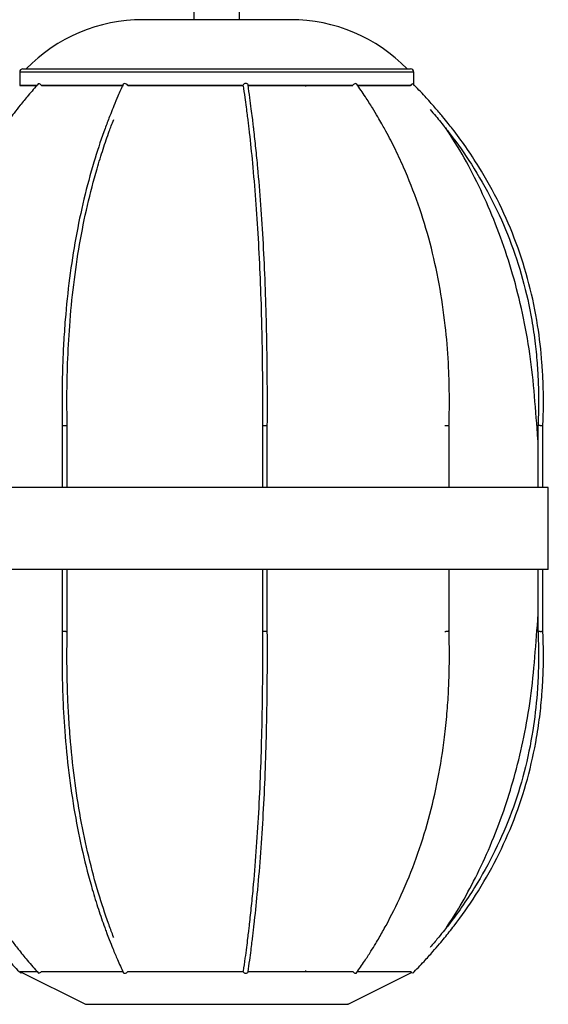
# Paper-space layout '_Posterior' of a CAD drawing. Header units: millimetres. Extents: x 24 to 437, y 140 to 1720.
# Tile 2 of 4: x 276 to 437, y 140 to 440. Entities that reach past the tile are written whole.
import ezdxf

# ---------------------------------------------------------------- set-up
doc = ezdxf.new("R2010")
doc.units = ezdxf.units.MM

psp = doc.layouts.new('_Posterior')

# ---------------------------------------------------------------- linework, layer by layer
at = {"color": 7, "linetype": 'Continuous', "lineweight": 25}
for p, q in [((329.1, 449.7), (329.1, 439.7)), ((343.1, 439.7), (343.1, 449.7)), ((358.61, 439.7), (313.59, 439.7)), ((276.1, 423.7), (276.1, 419.7)), ((277.1, 424.7), (395.1, 424.7)), ((396.1, 419.7), (396.1, 423.7)), ((281.23, 419.7), (276.1, 419.7)), ((307.67, 419.7), (282.71, 419.7)), ((344.16, 419.7), (309, 419.7)), ((328.04, 419.58), (328.05, 419.7)), ((377.57, 419.7), (345.66, 419.7)), ((395.39, 419.7), (379.02, 419.7)), ((289.07, 316.06), (289.07, 297.2)), ((290.57, 297.2), (290.57, 316.08)), ((350.02, 316.07), (350.02, 297.2)), ((351.52, 297.2), (351.52, 316.07)), ((406.86, 297.2), (406.86, 316.06)), ((433.96, 316.08), (433.96, 297.2)), ((435.46, 297.2), (435.46, 316.05)), ((437.1, 297.2), (24.29, 297.2)), ((437.1, 272.2), (437.1, 297.2)), ((437.1, 272.2), (24.29, 272.2)), ((289.07, 272.2), (289.07, 253.34)), ((290.57, 253.32), (290.57, 272.2)), ((350.02, 272.2), (350.02, 253.33)), ((351.52, 253.34), (351.52, 272.2)), ((406.86, 253.34), (406.86, 272.2)), ((433.96, 272.2), (433.96, 253.32)), ((435.46, 253.35), (435.46, 272.2)), ((276.1, 149.7), (296.1, 139.7)), ((328.04, 149.82), (328.05, 149.7)), ((376.1, 139.7), (395.48, 149.39))]:
    psp.add_line(p, q, dxfattribs=at)
at = {"color": 8, "linetype": 'Continuous', "lineweight": 25}
psp.add_line((396.1, 423.7), (276.1, 423.7), dxfattribs=at)
at = {"color": 7, "linetype": 'Continuous', "lineweight": 25, "flags": 128}
for points in [[(378.48, 420.23), (378.65, 420.19), (378.72, 420.13)], [(363.21, 419.7), (363.16, 419.5), (363.19, 419.38)], [(276.42, 149.17), (276.41, 149.21), (276.48, 149.32), (276.59, 149.46)], [(378.48, 149.17), (378.65, 149.21), (378.72, 149.27)]]:
    psp.add_lwpolyline(points, dxfattribs=at)
at = {"color": 7, "linetype": 'Continuous', "lineweight": 25}
for centre, radius, start, end in [((313.59, 390.22), 49.48, 90, 135.8254), ((358.61, 390.22), 49.48, 44.1746, 90), ((277.1, 423.7), 1, 90, 180), ((395.1, 423.7), 1, 0, 90), ((281.79, 419.11), 1.09, 32.4143, 88.0157), ((308.03, 419.8), 0.434, 82.3117, 149.869), ((308.09, 419.18), 1.05, 29.704, 89.7614), ((344.9, 419.45), 0.786, 84.5135, 161.3693), ((345.07, 419.64), 0.602, 17.8528, 98.5731), ((378.6, 418.98), 1.26, 95.7157, 145.0184), ((396.96, 418.15), 2.39, 119.3066, 139.4577), ((363.56, 149.88), 0.391, 158.3396, 206.633), ((275.92, 150.23), 1.17, 295.2367, 314.1001), ((281.79, 150.29), 1.09, 271.9829, 327.5702), ((308.03, 149.6), 0.434, 210.131, 277.6883), ((308.09, 150.22), 1.05, 270.2409, 330.2693), ((344.89, 149.92), 0.76, 196.8611, 277.031), ((345.07, 149.76), 0.602, 261.4269, 342.1471), ((378.59, 150.41), 1.24, 214.5892, 264.6465), ((397.1, 151.43), 2.61, 221.373, 239.8517)]:
    psp.add_arc(centre, radius, start, end, dxfattribs=at)
for points, knots in [([(281.82, 420.21), (280.77, 419.01), (278.87, 416.86), (276.4, 413.85), (274.52, 411.44), (273.01, 409.44), (271.67, 407.61), (268.69, 403.38), (264.04, 396.09), (258.42, 385.3), (253.61, 373.44), (249.92, 361.1), (247.74, 350.26), (246.56, 341.31), (246.1, 335.95), (245.87, 332.07), (245.75, 329.25), (245.66, 325.59), (245.64, 321.02), (245.76, 317.67), (245.82, 315.84)], [0, 0, 0, 0, 0.043517, 0.078747, 0.105942, 0.126543, 0.146753, 0.167388, 0.266476, 0.379101, 0.491715, 0.604324, 0.716935, 0.780017, 0.839479, 0.857106, 0.881138, 0.912828, 0.952373, 1, 1, 1, 1]), ([(307.66, 420.02), (307.11, 418.83), (306.13, 416.67), (304.86, 413.66), (303.89, 411.26), (303.11, 409.26), (302.42, 407.43), (300.88, 403.21), (298.48, 395.93), (295.58, 385.16), (293.1, 373.33), (291.19, 361.01), (290.07, 350.2), (289.46, 341.28), (289.22, 335.92), (289.11, 332.05), (289.04, 329.24), (289, 325.59), (288.99, 321.02), (289.05, 317.68), (289.08, 315.85)], [0, 0, 0, 0, 0.043538, 0.078782, 0.105986, 0.126592, 0.146807, 0.167446, 0.26654, 0.379153, 0.491743, 0.604324, 0.716913, 0.779988, 0.839449, 0.857077, 0.88111, 0.912795, 0.952338, 1, 1, 1, 1]), ([(406.85, 315.84), (406.9, 317.52), (406.98, 320.55), (406.98, 324.63), (406.94, 327.84), (406.87, 330.46), (406.78, 332.82), (406.52, 338.18), (405.79, 347.05), (403.99, 359.26), (401.24, 371.65), (397.6, 383.58), (393.79, 393.25), (390.27, 400.78), (388.01, 405.1), (386.31, 408.14), (385.07, 410.3), (383.41, 413.06), (381.26, 416.44), (379.62, 418.83), (378.72, 420.13)], [0, 0, 0, 0, 0.0435646, 0.0789387, 0.106344, 0.1270546, 0.1472435, 0.1678533, 0.2669211, 0.3795415, 0.4921557, 0.604775, 0.7174129, 0.7805184, 0.8401773, 0.8576973, 0.881482, 0.9129771, 0.9523884, 1, 1, 1, 1]), ([(435.45, 315.83), (435.52, 317.81), (435.65, 321.3), (435.62, 325.88), (435.52, 329.41), (435.38, 332.37), (435, 338.05), (433.95, 347.09), (431.41, 359.32), (427.53, 371.73), (422.4, 383.66), (417.03, 393.34), (412.06, 400.87), (408.88, 405.2), (406.49, 408.24), (404.74, 410.4), (402.4, 413.16), (399.38, 416.54), (397.07, 418.92), (395.8, 420.23)], [0, 0, 0, 0, 0.051275, 0.090843, 0.119099, 0.143179, 0.167864, 0.26695, 0.379591, 0.492222, 0.604851, 0.717486, 0.780585, 0.840234, 0.85775, 0.881526, 0.913011, 0.952408, 1, 1, 1, 1]), ([(276.14, 419.7), (276.21, 419.7), (276.35, 419.7), (277.89, 419.7), (279.58, 419.7), (281.06, 419.7), (281.38, 419.7)], [0, 0, 0, 0, 0.288589, 0.60123, 0.913903, 1, 1, 1, 1]), ([(282.71, 419.7), (283.08, 419.7), (284.55, 419.7), (288.05, 419.7), (293.12, 419.7), (299.03, 419.7), (303.94, 419.7), (307.01, 419.7), (307.72, 419.7)], [0, 0, 0, 0, 0.0722303, 0.2877521, 0.5032961, 0.7188534, 0.9343752, 1, 1, 1, 1]), ([(309, 419.7), (310.19, 419.7), (313.69, 419.7), (319.97, 419.7), (327.66, 419.7), (335.5, 419.7), (341.05, 419.7), (343.9, 419.7), (344.17, 419.7)], [0, 0, 0, 0, 0.111163, 0.327597, 0.543995, 0.760416, 0.97685, 1, 1, 1, 1]), ([(344.16, 419.58), (344.33, 418.4), (344.64, 416.25), (345.04, 413.27), (345.35, 410.88), (345.59, 408.89), (345.81, 407.08), (346.3, 402.88), (347.05, 395.64), (347.97, 384.92), (348.75, 373.14), (349.35, 360.87), (349.7, 350.11), (349.9, 341.21), (349.97, 335.87), (350.01, 332.02), (350.03, 329.22), (350.04, 325.58), (350.04, 321.03), (350.03, 317.7), (350.02, 315.87)], [0, 0, 0, 0, 0.0435179, 0.0787465, 0.1059436, 0.1265434, 0.1467472, 0.1673753, 0.2664349, 0.3790306, 0.4916211, 0.6042154, 0.7168248, 0.7799122, 0.8393754, 0.8570122, 0.8810595, 0.9127449, 0.9522891, 1, 1, 1, 1]), ([(345.48, 419.7), (347.35, 419.7), (351.8, 419.7), (358.58, 419.7), (365.66, 419.7), (372.1, 419.7), (375.81, 419.7), (377.58, 419.7)], [0, 0, 0, 0, 0.155942, 0.371742, 0.587556, 0.803334, 1, 1, 1, 1]), ([(351.52, 315.86), (351.53, 317.53), (351.54, 320.55), (351.54, 324.63), (351.53, 327.82), (351.52, 330.44), (351.5, 332.79), (351.45, 338.13), (351.29, 346.98), (350.92, 359.15), (350.34, 371.51), (349.58, 383.39), (348.79, 393.04), (348.05, 400.53), (347.58, 404.84), (347.23, 407.87), (346.97, 410.02), (346.62, 412.77), (346.17, 416.14), (345.83, 418.52), (345.64, 419.82)], [0, 0, 0, 0, 0.043592, 0.078963, 0.106366, 0.127077, 0.147264, 0.167873, 0.266942, 0.379568, 0.49219, 0.604815, 0.717449, 0.780547, 0.840188, 0.857707, 0.881495, 0.912988, 0.952394, 1, 1, 1, 1]), ([(379.01, 419.7), (380.5, 419.7), (383.78, 419.7), (387.91, 419.7), (391.45, 419.7), (393.94, 419.7), (394.78, 419.7), (395.15, 419.7)], [0, 0, 0, 0, 0.179742, 0.397086, 0.614453, 0.831832, 1, 1, 1, 1]), ([(401.08, 412.35), (401.67, 411.67), (402.78, 410.4), (404.34, 408.52), (405.79, 406.71), (409.04, 402.53), (414.1, 395.32), (420.23, 384.64), (425.47, 372.91), (429.49, 360.7), (431.87, 349.98), (433.15, 341.13), (433.65, 335.82), (433.9, 331.98), (434.03, 329.19), (434.13, 325.56), (434.14, 321.04), (434.02, 317.72), (433.95, 315.9)], [0, 0, 0, 0, 0.025928, 0.048378, 0.070389, 0.092863, 0.200791, 0.323467, 0.446136, 0.568803, 0.691481, 0.760206, 0.824969, 0.844188, 0.870397, 0.904905, 0.947971, 1, 1, 1, 1]), ([(290.58, 315.88), (290.55, 317.55), (290.5, 320.56), (290.49, 324.62), (290.52, 327.81), (290.57, 330.41), (290.63, 332.75), (290.8, 338.08), (291.28, 346.89), (292.46, 359.02), (294.26, 371.33), (296.65, 383.16), (299.15, 392.76), (301.46, 400.22), (302.94, 404.5), (304.03, 407.48), (304.48, 408.65), (304.74, 409.32)], [0, 0, 0, 0, 0.049564, 0.089742, 0.120869, 0.144398, 0.167329, 0.19074, 0.303284, 0.431226, 0.559158, 0.687078, 0.814989, 0.886635, 0.95434, 0.974233, 1, 1, 1, 1]), ([(433.96, 311.65), (433.96, 311.71), (433.6, 316.16), (432.97, 324.92), (431.67, 337.78), (429.4, 350.17), (426.41, 362.04), (422.72, 373.33), (418.43, 384), (413.55, 393.97), (409.3, 401.58), (406.47, 405.7), (405.66, 406.87)], [0, 0, 0, 0, 0.0017851, 0.1332015, 0.2617359, 0.386908, 0.5085457, 0.6265042, 0.740677, 0.8510032, 0.9574735, 1, 1, 1, 1]), ([(289.08, 316.06), (289.08, 316.06), (289.09, 316.06), (289.18, 316.05), (289.35, 316.05), (289.58, 316.05), (289.83, 316.05), (290.08, 316.06), (290.31, 316.06), (290.44, 316.07), (290.48, 316.07), (290.49, 316.07)], [0, 0, 0, 0, 0.078632, 0.206467, 0.33427, 0.462046, 0.589809, 0.717582, 0.845412, 0.986915, 1, 1, 1, 1]), ([(290.57, 316.08), (290.57, 316.08), (290.58, 316.07), (290.54, 316.07), (290.49, 316.07), (290.49, 316.07)], [0, 0, 0, 0, 0.19692, 0.932025, 1, 1, 1, 1]), ([(350.03, 316.07), (350.02, 316.07), (350.02, 316.07), (350.02, 316.07), (350.03, 316.07)], [0, 0, 0, 0, 0.234757, 1, 1, 1, 1]), ([(350.03, 316.07), (350.03, 316.07), (350.04, 316.07), (350.1, 316.06), (350.27, 316.06), (350.49, 316.05), (350.74, 316.05), (350.99, 316.05), (351.22, 316.05), (351.4, 316.06), (351.5, 316.06), (351.51, 316.06), (351.51, 316.07)], [0, 0, 0, 0, 0.011583, 0.124759, 0.237936, 0.351099, 0.464234, 0.577345, 0.690445, 0.803552, 0.916711, 1, 1, 1, 1]), ([(405.57, 316.07), (405.58, 316.07), (405.65, 316.07), (405.8, 316.06), (406.04, 316.06), (406.3, 316.05), (406.54, 316.05), (406.72, 316.05), (406.84, 316.05), (406.85, 316.06), (406.86, 316.06)], [0, 0, 0, 0, 0.014576, 0.156997, 0.299418, 0.441822, 0.584191, 0.726529, 0.868853, 1, 1, 1, 1]), ([(434.59, 316.07), (434.58, 316.07), (434.49, 316.07), (434.32, 316.07), (434.12, 316.08), (434, 316.08), (433.95, 316.08), (433.97, 316.08), (433.97, 316.08)], [0, 0, 0, 0, 0.024143, 0.260047, 0.495951, 0.731826, 0.967643, 1, 1, 1, 1]), ([(434.59, 316.07), (434.6, 316.07), (434.69, 316.07), (434.87, 316.06), (435.11, 316.06), (435.3, 316.05), (435.43, 316.05), (435.45, 316.05), (435.46, 316.05)], [0, 0, 0, 0, 0.0201841, 0.2174022, 0.4146211, 0.6118154, 0.8089613, 1, 1, 1, 1]), ([(406.11, 163.11), (407.51, 165.28), (410.67, 170.19), (415.12, 178.48), (419.61, 188.15), (423.52, 198.36), (426.83, 208.96), (429.52, 219.87), (431.64, 231.56), (432.94, 244), (433.57, 252.81), (433.94, 257.46), (433.96, 257.75)], [0, 0, 0, 0, 0.0775077, 0.1755801, 0.2822063, 0.3975505, 0.5034393, 0.6158252, 0.7346782, 0.8599227, 0.9911721, 1, 1, 1, 1]), ([(236.75, 253.57), (236.68, 251.59), (236.56, 248.1), (236.58, 243.52), (236.68, 239.99), (236.83, 237.03), (237.21, 231.35), (238.26, 222.31), (240.79, 210.08), (244.68, 197.68), (249.8, 185.74), (255.18, 176.06), (260.14, 168.53), (263.33, 164.2), (265.71, 161.16), (267.47, 159), (269.81, 156.24), (272.83, 152.86), (275.14, 150.48), (276.41, 149.17)], [0, 0, 0, 0, 0.051275, 0.090843, 0.119099, 0.143179, 0.167864, 0.26695, 0.379591, 0.492222, 0.604851, 0.717486, 0.780585, 0.840234, 0.85775, 0.881526, 0.913011, 0.952408, 1, 1, 1, 1]), ([(245.82, 253.56), (245.75, 251.59), (245.64, 248.1), (245.66, 243.52), (245.75, 239.99), (245.88, 237.03), (246.23, 231.36), (247.18, 222.33), (249.48, 210.1), (253.01, 197.7), (257.66, 185.76), (262.55, 176.08), (267.05, 168.55), (269.94, 164.22), (272.11, 161.19), (273.7, 159.02), (275.83, 156.26), (278.57, 152.88), (280.67, 150.5), (281.82, 149.19)], [0, 0, 0, 0, 0.051272, 0.090834, 0.119088, 0.143164, 0.167846, 0.266921, 0.379556, 0.492187, 0.604819, 0.717462, 0.780564, 0.840217, 0.857734, 0.881514, 0.913003, 0.952403, 1, 1, 1, 1]), ([(289.08, 253.55), (289.05, 251.88), (289, 248.85), (288.99, 244.77), (289.02, 241.57), (289.07, 238.95), (289.13, 236.59), (289.3, 231.24), (289.78, 222.38), (290.97, 210.18), (292.79, 197.8), (295.19, 185.9), (297.71, 176.23), (300.03, 168.72), (301.52, 164.4), (302.64, 161.36), (303.46, 159.2), (304.56, 156.45), (305.98, 153.07), (307.06, 150.69), (307.66, 149.38)], [0, 0, 0, 0, 0.043584, 0.07896, 0.106365, 0.127076, 0.147266, 0.167877, 0.266947, 0.379561, 0.492164, 0.60477, 0.717398, 0.780501, 0.84016, 0.857681, 0.881467, 0.912965, 0.952381, 1, 1, 1, 1]), ([(289.08, 253.34), (289.08, 253.34), (289.09, 253.34), (289.18, 253.35), (289.35, 253.35), (289.58, 253.35), (289.83, 253.35), (290.08, 253.34), (290.31, 253.34), (290.44, 253.34), (290.48, 253.33), (290.49, 253.33)], [0, 0, 0, 0, 0.078514, 0.206365, 0.334185, 0.461977, 0.589757, 0.717546, 0.845393, 0.986914, 1, 1, 1, 1]), ([(304.74, 160.07), (304.66, 160.28), (304.35, 161.07), (303.82, 162.49), (302.29, 166.67), (299.92, 173.9), (297.03, 184.6), (294.57, 196.35), (292.68, 208.6), (291.56, 219.35), (290.96, 228.23), (290.72, 233.55), (290.61, 237.4), (290.54, 240.2), (290.5, 243.83), (290.49, 248.37), (290.55, 251.7), (290.58, 253.52)], [0, 0, 0, 0, 0.0080223, 0.0309589, 0.0543784, 0.1668602, 0.2947349, 0.4226191, 0.5505117, 0.6784136, 0.7500614, 0.8175771, 0.8376105, 0.8649285, 0.9009076, 0.9458057, 1, 1, 1, 1]), ([(290.57, 253.32), (290.57, 253.32), (290.58, 253.33), (290.54, 253.33), (290.49, 253.33), (290.49, 253.33)], [0, 0, 0, 0, 0.1974172, 0.9320672, 1, 1, 1, 1]), ([(350.02, 253.53), (350.03, 251.86), (350.04, 248.84), (350.04, 244.77), (350.03, 241.58), (350.02, 238.97), (350, 236.63), (349.95, 231.29), (349.79, 222.46), (349.42, 210.31), (348.85, 197.99), (348.09, 186.13), (347.3, 176.51), (346.56, 169.04), (346.09, 164.74), (345.74, 161.73), (345.48, 159.58), (345.14, 156.84), (344.69, 153.49), (344.35, 151.12), (344.16, 149.82)], [0, 0, 0, 0, 0.04363, 0.07901, 0.106418, 0.127133, 0.147326, 0.167941, 0.267031, 0.379665, 0.492281, 0.60489, 0.717503, 0.780588, 0.840217, 0.857732, 0.881515, 0.913002, 0.952402, 1, 1, 1, 1]), ([(345.64, 149.58), (345.81, 150.77), (346.12, 152.92), (346.53, 155.92), (346.83, 158.31), (347.08, 160.31), (347.3, 162.13), (347.79, 166.34), (348.54, 173.6), (349.46, 184.36), (350.25, 196.17), (350.85, 208.46), (351.2, 219.25), (351.4, 228.16), (351.47, 233.51), (351.51, 237.37), (351.53, 240.18), (351.54, 243.82), (351.54, 248.38), (351.53, 251.71), (351.52, 253.54)], [0, 0, 0, 0, 0.043525, 0.078759, 0.105961, 0.126565, 0.146773, 0.167405, 0.266486, 0.379103, 0.49171, 0.604312, 0.716916, 0.779993, 0.839442, 0.857073, 0.881113, 0.912794, 0.952329, 1, 1, 1, 1]), ([(350.03, 253.33), (350.02, 253.33), (350.02, 253.33), (350.02, 253.33), (350.03, 253.33)], [0, 0, 0, 0, 0.234757, 1, 1, 1, 1]), ([(350.03, 253.33), (350.03, 253.33), (350.04, 253.33), (350.1, 253.34), (350.27, 253.34), (350.49, 253.35), (350.74, 253.35), (350.99, 253.35), (351.22, 253.35), (351.4, 253.34), (351.5, 253.34), (351.51, 253.34), (351.51, 253.34)], [0, 0, 0, 0, 0.011581, 0.124744, 0.237906, 0.351055, 0.464175, 0.577272, 0.690357, 0.80345, 0.916595, 1, 1, 1, 1]), ([(378.72, 149.27), (379.54, 150.46), (381.03, 152.62), (382.96, 155.63), (384.43, 158.03), (385.61, 160.03), (386.65, 161.87), (388.99, 166.09), (392.62, 173.38), (397.01, 184.17), (400.77, 196.01), (403.65, 208.34), (405.35, 219.17), (406.27, 228.11), (406.63, 233.47), (406.81, 237.34), (406.91, 240.16), (406.98, 243.81), (406.99, 248.38), (406.9, 251.73), (406.85, 253.56)], [0, 0, 0, 0, 0.0435313, 0.07877, 0.1059717, 0.126577, 0.1467909, 0.1674287, 0.2665246, 0.3791469, 0.4917492, 0.6043421, 0.7169386, 0.7800142, 0.8394726, 0.8570993, 0.8811305, 0.9128161, 0.9523584, 1, 1, 1, 1]), ([(395.8, 149.17), (396.96, 150.36), (399.06, 152.52), (401.77, 155.53), (403.84, 157.93), (405.5, 159.93), (406.97, 161.77), (410.26, 165.99), (415.38, 173.28), (421.57, 184.08), (426.87, 195.94), (430.94, 208.29), (433.34, 219.12), (434.64, 228.08), (435.14, 233.45), (435.39, 237.33), (435.53, 240.15), (435.63, 243.81), (435.64, 248.38), (435.52, 251.74), (435.45, 253.57)], [0, 0, 0, 0, 0.0435134, 0.078739, 0.1059307, 0.1265296, 0.146739, 0.1673725, 0.2664535, 0.3790713, 0.4916808, 0.6042896, 0.7169064, 0.7799935, 0.8394643, 0.8570925, 0.8811252, 0.912819, 0.9523705, 1, 1, 1, 1]), ([(433.95, 253.5), (434.02, 251.84), (434.13, 248.83), (434.14, 244.78), (434.07, 241.61), (433.98, 239.01), (433.85, 236.67), (433.49, 231.36), (432.47, 222.57), (429.96, 210.48), (426.12, 198.2), (421.05, 186.4), (415.74, 176.82), (410.83, 169.38), (407.68, 165.1), (405.32, 162.09), (403.58, 159.96), (402.12, 158.21), (401.2, 157.19), (401.08, 157.05)], [0, 0, 0, 0, 0.047581, 0.086117, 0.115969, 0.138535, 0.16053, 0.182986, 0.290931, 0.413633, 0.536324, 0.659012, 0.781706, 0.850439, 0.915397, 0.934486, 0.96041, 0.994726, 1, 1, 1, 1]), ([(405.57, 253.33), (405.58, 253.33), (405.65, 253.33), (405.8, 253.34), (406.04, 253.34), (406.3, 253.35), (406.54, 253.35), (406.72, 253.35), (406.84, 253.35), (406.85, 253.35), (406.86, 253.34)], [0, 0, 0, 0, 0.0145744, 0.1569809, 0.2993879, 0.4417772, 0.5841315, 0.7264549, 0.8687647, 1, 1, 1, 1]), ([(434.59, 253.33), (434.58, 253.33), (434.49, 253.33), (434.32, 253.33), (434.12, 253.32), (434, 253.32), (433.95, 253.32), (433.97, 253.32), (433.97, 253.32)], [0, 0, 0, 0, 0.024143, 0.260048, 0.495954, 0.731831, 0.967649, 1, 1, 1, 1]), ([(434.59, 253.33), (434.6, 253.33), (434.69, 253.33), (434.87, 253.34), (435.11, 253.34), (435.3, 253.35), (435.43, 253.35), (435.45, 253.35), (435.46, 253.35)], [0, 0, 0, 0, 0.020184, 0.217402, 0.41462, 0.611814, 0.808959, 1, 1, 1, 1]), ([(276.26, 149.7), (276.32, 149.7), (276.45, 149.7), (277.9, 149.7), (279.58, 149.7), (281.06, 149.7), (281.38, 149.7)], [0, 0, 0, 0, 0.220753, 0.563166, 0.90558, 1, 1, 1, 1]), ([(280.15, 149.7), (280.25, 149.7), (280.55, 149.7), (281.04, 149.7), (281.38, 149.7)], [0, 0, 0, 0, 0.301834, 1, 1, 1, 1]), ([(282.71, 149.7), (283.08, 149.7), (284.55, 149.7), (288.05, 149.7), (293.12, 149.7), (299.03, 149.7), (303.94, 149.7), (307.01, 149.7), (307.72, 149.7)], [0, 0, 0, 0, 0.07223, 0.287752, 0.503296, 0.718853, 0.934375, 1, 1, 1, 1]), ([(282.71, 149.7), (283.08, 149.7), (284.55, 149.7), (288.05, 149.7), (293.12, 149.7), (299.03, 149.7), (303.94, 149.7), (307.01, 149.7), (307.72, 149.7)], [0, 0, 0, 0, 0.072213, 0.287751, 0.50329, 0.718829, 0.934367, 1, 1, 1, 1]), ([(309, 149.7), (310.19, 149.7), (313.69, 149.7), (319.97, 149.7), (327.66, 149.7), (335.5, 149.7), (341.05, 149.7), (343.9, 149.7), (344.17, 149.7)], [0, 0, 0, 0, 0.111163, 0.327597, 0.543995, 0.760416, 0.97685, 1, 1, 1, 1]), ([(309, 149.7), (310.19, 149.7), (313.69, 149.7), (319.97, 149.7), (327.66, 149.7), (335.5, 149.7), (341.05, 149.7), (343.9, 149.7), (344.17, 149.7)], [0, 0, 0, 0, 0.1111636, 0.3275809, 0.5439982, 0.7604155, 0.9768329, 1, 1, 1, 1]), ([(345.48, 149.7), (347.35, 149.7), (351.8, 149.7), (358.58, 149.7), (365.66, 149.7), (372.1, 149.7), (375.81, 149.7), (377.58, 149.7)], [0, 0, 0, 0, 0.155942, 0.371742, 0.587556, 0.803334, 1, 1, 1, 1]), ([(345.58, 149.7), (347.42, 149.7), (351.84, 149.7), (358.58, 149.7), (365.66, 149.7), (372.1, 149.7), (375.81, 149.7), (377.58, 149.7)], [0, 0, 0, 0, 0.153624, 0.370015, 0.586406, 0.802797, 1, 1, 1, 1]), ([(379.01, 149.7), (380.5, 149.7), (383.78, 149.7), (387.91, 149.7), (391.44, 149.7), (393.88, 149.7), (394.7, 149.7), (395.03, 149.7)], [0, 0, 0, 0, 0.182461, 0.403138, 0.623837, 0.84455, 1, 1, 1, 1]), ([(379.01, 149.7), (380.5, 149.7), (383.78, 149.7), (387.9, 149.7), (391.45, 149.7), (393.94, 149.7), (394.78, 149.7), (395.15, 149.7)], [0, 0, 0, 0, 0.179695, 0.397065, 0.614434, 0.831804, 1, 1, 1, 1]), ([(296.13, 139.7), (296.17, 139.7), (296.27, 139.7), (297.26, 139.7), (298.89, 139.7), (301.17, 139.7), (304.04, 139.7), (307.46, 139.7), (311.37, 139.7), (315.7, 139.7), (320.39, 139.7), (325.34, 139.7), (330.47, 139.7), (335.71, 139.7), (340.95, 139.7), (346.1, 139.7), (351.09, 139.7), (355.82, 139.7), (360.21, 139.7), (364.19, 139.7), (367.68, 139.7), (370.64, 139.7), (373.01, 139.7), (374.76, 139.7), (375.77, 139.7), (376.2, 139.7), (376.09, 139.7), (376.08, 139.7)], [0, 0, 0, 0, 0.03855, 0.080216, 0.121883, 0.16355, 0.205216, 0.246883, 0.28855, 0.330216, 0.371883, 0.41355, 0.455216, 0.496883, 0.53855, 0.580216, 0.621883, 0.66355, 0.705216, 0.746883, 0.78855, 0.830216, 0.871883, 0.91355, 0.955216, 0.996883, 1, 1, 1, 1])]:
    psp.add_open_spline(points, degree=3, knots=knots, dxfattribs=at)

doc.saveas('drawing.dxf')
